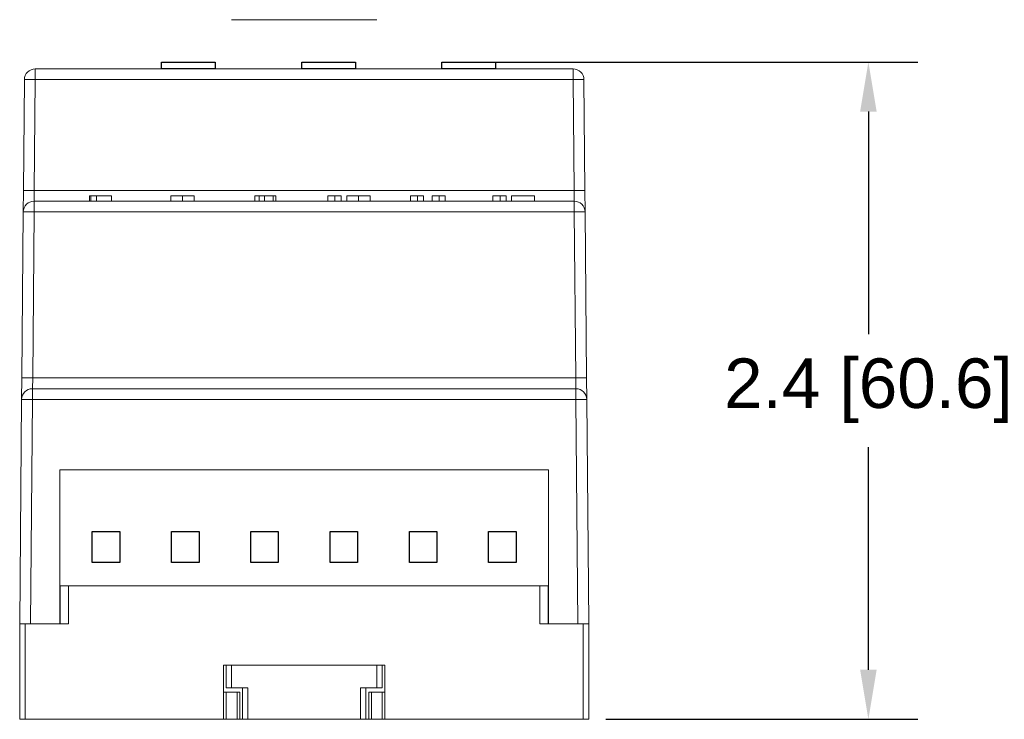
# Model space of a CAD drawing. Header units: inches. Extents: x -1.14 to 8.63, y 0.25 to 7.21.
# Tile 2 of 3: x 5.05 to 8.63, y 0.25 to 2.79. Entities that reach past the tile are written whole.
import ezdxf

# ---------------------------------------------------------------- set-up
doc = ezdxf.new("R2010")
doc.units = ezdxf.units.IN
doc.header["$MEASUREMENT"] = 0
doc.linetypes.add('HIDDEN', pattern=[0.075, 0.05, -0.025])
doc.layers.add('Enclosure Base', color=7, linetype='Continuous', plot=False)
doc.layers.add('Enclosure Cover', color=7, linetype='Continuous', plot=False)
doc.layers.add('Potentiometers', color=8, linetype='Continuous')
doc.layers.add('Terminals', color=8, linetype='Continuous')
doc.styles.get("Standard").update_dxf_attribs({"font": 'arial.ttf'})
doc.dimstyles.get("Standard").update_dxf_attribs({"dimtxt": 0.18, "dimasz": 0.18, "dimexe": 0.18, "dimexo": 0.0625, "dimgap": 0.09, "dimtad": 0, "dimtih": 1, "dimtoh": 1, "dimdec": 4, "dimzin": 0, "dimdsep": 46, "dimtxsty": 'Standard', "dimcen": 0.09, "dimadec": 0, "dimazin": 0, "dimtfac": 1, "dimtdec": 4, "dimtofl": 0, "dimtmove": 0, "dimatfit": 3, "dimfxl": 1, "dimtolj": 1, "dimtzin": 0, "dimarcsym": 0})

# ---------------------------------------------------------------- blocks, each defined once
blk = doc.blocks.new('*D4')
at = {"color": 0, "lineweight": -2}
for p, q in [((6.7426, 2.6331), (8.3119, 2.6331)), ((8.1319, 2.4531), (8.1319, 1.6448)), ((8.1319, 0.4259), (8.1319, 1.2342)), ((7.1784, 0.2459), (8.3119, 0.2459))]:
    blk.add_line(p, q, dxfattribs=at)
at = {"color": 0}
for points in [[(8.1619, 2.4531), (8.1019, 2.4531), (8.1319, 2.6331)], [(8.1019, 0.4259), (8.1619, 0.4259), (8.1319, 0.2459)]]:
    blk.add_solid(points, dxfattribs=at)
at = {"layer": 'Defpoints', "color": 0}
for p in [(6.6801, 2.6331), (7.1159, 0.2459), (8.1319, 0.2459)]:
    blk.add_point(p, dxfattribs=at)
at = {"color": 0, "insert": (8.1319, 1.4395), "char_height": 0.18, "attachment_point": 5}
blk.add_mtext('\\A1;2.4 [60.6]', dxfattribs=at)

msp = doc.modelspace()

# ---------------------------------------------------------------- linework, layer by layer
at = {"layer": 'Enclosure Base', "linetype": 'Continuous', "lineweight": 15}
for p, q in [((6.3463, 2.7869), (5.8187, 2.7869)), ((5.1966, 0.7302), (5.1966, 0.5924)), ((5.1966, 0.7302), (5.2262, 0.7302)), ((5.2262, 0.7302), (5.2262, 0.5924)), ((5.2262, 0.7302), (6.9388, 0.7302)), ((6.9388, 0.5924), (6.9388, 0.7302)), ((6.9388, 0.7302), (6.9683, 0.7302)), ((6.9683, 0.7302), (6.9683, 0.5924)), ((5.049, 0.2459), (5.049, 0.5924)), ((5.049, 0.5924), (5.0687, 0.5924)), ((5.0687, 0.5924), (5.0687, 0.2459)), ((5.2262, 0.5924), (5.0687, 0.5924)), ((7.0963, 0.5924), (6.9388, 0.5924)), ((7.0963, 0.2459), (7.0963, 0.5924)), ((7.0963, 0.5924), (7.1159, 0.5924)), ((7.1159, 0.5924), (7.1159, 0.2459)), ((5.799, 0.4428), (5.7892, 0.4428)), ((5.7892, 0.4428), (5.7892, 0.2459)), ((5.799, 0.3601), (5.799, 0.4428)), ((5.799, 0.4428), (5.8187, 0.4428)), ((5.8187, 0.4428), (5.8187, 0.3601)), ((6.3463, 0.4428), (5.8187, 0.4428)), ((6.3463, 0.3601), (6.3463, 0.4428)), ((6.3463, 0.4428), (6.3659, 0.4428)), ((6.3659, 0.4428), (6.3659, 0.3601)), ((6.3758, 0.4428), (6.3659, 0.4428)), ((6.3758, 0.4428), (6.3758, 0.2459)), ((5.8187, 0.3601), (5.799, 0.3601)), ((5.8187, 0.3601), (5.8777, 0.3601)), ((5.8581, 0.2459), (5.8581, 0.3601)), ((5.8777, 0.3601), (5.8777, 0.2459)), ((6.2872, 0.2459), (6.2872, 0.3601)), ((6.2872, 0.3601), (6.3463, 0.3601)), ((6.3069, 0.3601), (6.3069, 0.2459)), ((6.3659, 0.3601), (6.3463, 0.3601)), ((5.7892, 0.3443), (5.799, 0.3443)), ((5.799, 0.3443), (5.799, 0.2459)), ((5.8384, 0.3443), (5.799, 0.3443)), ((5.8384, 0.2459), (5.8384, 0.3443)), ((5.8384, 0.3443), (5.8482, 0.3443)), ((5.8482, 0.3443), (5.8482, 0.2459)), ((6.3167, 0.2459), (6.3167, 0.3443)), ((6.3167, 0.3443), (6.3266, 0.3443)), ((6.3266, 0.3443), (6.3266, 0.2459)), ((6.3659, 0.3443), (6.3266, 0.3443)), ((6.3659, 0.2459), (6.3659, 0.3443)), ((6.3659, 0.3443), (6.3758, 0.3443)), ((5.0687, 0.2459), (5.049, 0.2459)), ((5.0687, 0.2459), (5.7892, 0.2459)), ((5.799, 0.2459), (5.7892, 0.2459)), ((5.8384, 0.2459), (5.799, 0.2459)), ((5.8482, 0.2459), (5.8384, 0.2459)), ((5.8482, 0.2459), (5.8581, 0.2459)), ((5.8777, 0.2459), (5.8581, 0.2459)), ((6.2872, 0.2459), (5.8777, 0.2459)), ((6.3069, 0.2459), (6.2872, 0.2459)), ((6.3069, 0.2459), (6.3167, 0.2459)), ((6.3266, 0.2459), (6.3167, 0.2459)), ((6.3659, 0.2459), (6.3266, 0.2459)), ((6.3758, 0.2459), (6.3659, 0.2459)), ((6.3758, 0.2459), (7.0963, 0.2459)), ((7.1159, 0.2459), (7.0963, 0.2459))]:
    msp.add_line(p, q, dxfattribs=at)
at = {"layer": 'Enclosure Cover', "linetype": 'Continuous', "lineweight": 15}
for p, q in [((5.1056, 2.5691), (5.1056, 2.6081)), ((5.1056, 2.6081), (7.0593, 2.6081)), ((7.0593, 2.5691), (7.0593, 2.6081)), ((5.0627, 2.1668), (5.0663, 2.5691)), ((5.1056, 2.5691), (5.1021, 2.1668)), ((7.0593, 2.5691), (5.1056, 2.5691)), ((7.0628, 2.1668), (7.0593, 2.5691)), ((7.0987, 2.5691), (7.1022, 2.1668)), ((5.0627, 2.1668), (5.0621, 2.0888)), ((5.1014, 2.1278), (5.1021, 2.1668)), ((5.1021, 2.1668), (7.0628, 2.1668)), ((5.3027, 2.1475), (5.3027, 2.1278)), ((5.3078, 2.1475), (5.3027, 2.1475)), ((5.3078, 2.1475), (5.3078, 2.1278)), ((5.3277, 2.1475), (5.3078, 2.1475)), ((5.3277, 2.1475), (5.3277, 2.1278)), ((5.3828, 2.1475), (5.3277, 2.1475)), ((5.3828, 2.1475), (5.3828, 2.1278)), ((5.5979, 2.1475), (5.5979, 2.1278)), ((5.6407, 2.1475), (5.6407, 2.1278)), ((5.6828, 2.1475), (5.6828, 2.1278)), ((5.9027, 2.1475), (5.9027, 2.1278)), ((5.9186, 2.1475), (5.9186, 2.1278)), ((5.9385, 2.1475), (5.9186, 2.1475)), ((5.9385, 2.1475), (5.9385, 2.1278)), ((5.9702, 2.1475), (5.9385, 2.1475)), ((5.9702, 2.1475), (5.9702, 2.1278)), ((5.9796, 2.1475), (5.9796, 2.1278)), ((6.1682, 2.1475), (6.1682, 2.1278)), ((6.1938, 2.1475), (6.1682, 2.1475)), ((6.1938, 2.1475), (6.1938, 2.1278)), ((6.2162, 2.1475), (6.1938, 2.1475)), ((6.2162, 2.1475), (6.2162, 2.1278)), ((6.2373, 2.1475), (6.2373, 2.1278)), ((6.28, 2.1475), (6.28, 2.1278)), ((6.3222, 2.1475), (6.3222, 2.1278)), ((6.4682, 2.1475), (6.4682, 2.1278)), ((6.4938, 2.1475), (6.4682, 2.1475)), ((6.4938, 2.1475), (6.4938, 2.1278)), ((6.5162, 2.1475), (6.4938, 2.1475)), ((6.5162, 2.1475), (6.5162, 2.1278)), ((6.5469, 2.1475), (6.5469, 2.1278)), ((6.5725, 2.1475), (6.5469, 2.1475)), ((6.595, 2.1475), (6.5725, 2.1475)), ((6.5725, 2.1475), (6.5725, 2.1278)), ((6.595, 2.1475), (6.595, 2.1278)), ((6.7682, 2.1475), (6.7682, 2.1278)), ((6.7938, 2.1475), (6.7682, 2.1475)), ((6.8162, 2.1475), (6.7938, 2.1475)), ((6.7938, 2.1475), (6.7938, 2.1278)), ((6.8162, 2.1475), (6.8162, 2.1278)), ((6.8357, 2.1475), (6.8357, 2.1278)), ((6.919, 2.1475), (6.8357, 2.1475)), ((6.919, 2.1475), (6.919, 2.1278)), ((7.0635, 2.1278), (7.0628, 2.1668)), ((7.1029, 2.0888), (7.1022, 2.1668)), ((5.1014, 2.0888), (5.1014, 2.1278)), ((5.1014, 2.1278), (7.0635, 2.1278)), ((7.0635, 2.0888), (7.0635, 2.1278)), ((5.0568, 1.4857), (5.0621, 2.0888)), ((5.1014, 2.0888), (5.0962, 1.4857)), ((7.0635, 2.0888), (5.1014, 2.0888)), ((7.0688, 1.4857), (7.0635, 2.0888)), ((7.1029, 2.0888), (7.1081, 1.4857)), ((5.0568, 1.4857), (5.0561, 1.4077)), ((5.0955, 1.4467), (5.0962, 1.4857)), ((5.0962, 1.4857), (7.0688, 1.4857)), ((7.0695, 1.4467), (7.0688, 1.4857)), ((7.1088, 1.4077), (7.1081, 1.4857)), ((5.0955, 1.4077), (5.0955, 1.4467)), ((5.0955, 1.4467), (7.0695, 1.4467)), ((7.0695, 1.4077), (7.0695, 1.4467)), ((5.049, 0.5924), (5.0561, 1.4077)), ((5.0955, 1.4077), (5.0884, 0.5924)), ((7.0695, 1.4077), (5.0955, 1.4077)), ((7.0766, 0.5924), (7.0695, 1.4077)), ((7.1088, 1.4077), (7.1159, 0.5924)), ((5.1947, 1.1514), (6.9703, 1.1514)), ((5.1947, 0.5924), (5.1947, 1.1514)), ((6.9703, 1.1514), (6.9703, 0.5924)), ((5.0884, 0.5924), (5.049, 0.5924)), ((5.0884, 0.5924), (5.1947, 0.5924)), ((6.9703, 0.5924), (7.0766, 0.5924)), ((7.1159, 0.5924), (7.0766, 0.5924))]:
    msp.add_line(p, q, dxfattribs=at)
at = {"layer": 'Enclosure Cover', "linetype": 'HIDDEN', "lineweight": 0}
for p, q in [((5.1947, 1.1514), (6.9703, 1.1514)), ((5.1947, 0.5924), (5.1947, 1.1514)), ((6.9703, 1.1514), (6.9703, 0.5924)), ((5.1081, 0.5924), (5.1947, 0.5924)), ((6.9703, 0.5924), (7.0569, 0.5924))]:
    msp.add_line(p, q, dxfattribs=at)
at = {"layer": 'Enclosure Cover', "linetype": 'Continuous', "lineweight": 15}
for centre, radius, start, end in [((5.1056, 2.5688), 0.0394, 90, 179.5), ((7.0593, 2.5688), 0.0394, 0.5, 90), ((5.0859, 1.4412), 1.1281, 89.0002, 90.9998), ((7.079, 1.4412), 1.1281, 89.0002, 90.9998), ((5.0824, 1.0389), 1.1281, 89.0002, 90.9998), ((7.0825, 1.0389), 1.1281, 89.0002, 90.9998), ((5.1014, 2.0884), 0.0394, 90, 179.5), ((7.0635, 2.0884), 0.0394, 0.5, 90), ((5.0818, 0.9608), 1.1281, 89.0002, 90.9998), ((7.0832, 0.9608), 1.1281, 89.0002, 90.9998), ((5.0765, 0.3578), 1.1281, 89.0002, 90.9998), ((7.0885, 0.3578), 1.1281, 89.0002, 90.9998), ((5.0955, 1.4073), 0.0394, 90, 179.5), ((7.0695, 1.4073), 0.0394, 0.5, 90), ((5.0758, 0.2797), 1.1281, 89.0002, 90.9998), ((7.0891, 0.2797), 1.1281, 89.0002, 90.9998)]:
    msp.add_arc(centre, radius, start, end, dxfattribs=at)
for points, knots in [([(5.6407, 2.1475), (5.6346, 2.1475), (5.6224, 2.1475), (5.6074, 2.1475), (5.5992, 2.1475), (5.5983, 2.1475), (5.5979, 2.1475)], [0, 0, 0, 0, 0.280879, 0.559246, 0.779512, 1, 1, 1, 1]), ([(5.6828, 2.1475), (5.6821, 2.1475), (5.6805, 2.1475), (5.6692, 2.1475), (5.6548, 2.1475), (5.6454, 2.1475), (5.6407, 2.1475)], [0, 0, 0, 0, 0.279615, 0.558846, 0.778998, 1, 1, 1, 1]), ([(5.9171, 2.1475), (5.9149, 2.1475), (5.9091, 2.1475), (5.9038, 2.1475), (5.9031, 2.1475), (5.9027, 2.1475)], [0, 0, 0, 0, 0.231443, 0.61546, 1, 1, 1, 1]), ([(5.9796, 2.1475), (5.9788, 2.1475), (5.9772, 2.1475), (5.9724, 2.1475), (5.9702, 2.1475)], [0, 0, 0, 0, 0.558432, 1, 1, 1, 1]), ([(6.28, 2.1475), (6.2764, 2.1475), (6.269, 2.1475), (6.2587, 2.1475), (6.2503, 2.1475), (6.2424, 2.1475), (6.2378, 2.1475), (6.2374, 2.1475), (6.2373, 2.1475)], [0, 0, 0, 0, 0.125093, 0.249947, 0.37484, 0.499914, 0.749469, 1, 1, 1, 1]), ([(6.3222, 2.1475), (6.3221, 2.1475), (6.3217, 2.1475), (6.3172, 2.1475), (6.3097, 2.1475), (6.3015, 2.1475), (6.2911, 2.1475), (6.2837, 2.1475), (6.28, 2.1475)], [0, 0, 0, 0, 0.250514, 0.500214, 0.625312, 0.750134, 0.874928, 1, 1, 1, 1])]:
    msp.add_open_spline(points, degree=3, knots=knots, dxfattribs=at)
at = {"layer": 'Potentiometers'}
for points in [[(5.5646, 2.6331), (5.7596, 2.6331), (5.7596, 2.6081), (5.5646, 2.6081)], [(6.0736, 2.6331), (6.2686, 2.6331), (6.2686, 2.6081), (6.0736, 2.6081)], [(6.5826, 2.6331), (6.7776, 2.6331), (6.7776, 2.6081), (6.5826, 2.6081)]]:
    msp.add_lwpolyline(points, close=True, dxfattribs=at)
at = {"layer": 'Terminals'}
for points in [[(5.3125, 0.8152), (5.3125, 0.9277), (5.4125, 0.9277), (5.4125, 0.8152)], [(5.6005, 0.8152), (5.6005, 0.9277), (5.7005, 0.9277), (5.7005, 0.8152)], [(5.8885, 0.8152), (5.8885, 0.9277), (5.9885, 0.9277), (5.9885, 0.8152)], [(6.1765, 0.8152), (6.1765, 0.9277), (6.2765, 0.9277), (6.2765, 0.8152)], [(6.4645, 0.8152), (6.4645, 0.9277), (6.5645, 0.9277), (6.5645, 0.8152)], [(6.7525, 0.8152), (6.7525, 0.9277), (6.8525, 0.9277), (6.8525, 0.8152)]]:
    msp.add_lwpolyline(points, close=True, dxfattribs=at)

# ---------------------------------------------------------------- dimensions: what is measured, and where the dimension line sits
dim = msp.add_linear_dim(base=(8.1319, 0.2459), p1=(6.6801, 2.6331), p2=(7.1159, 0.2459), angle=90, dimstyle='Standard', override={"dimdec": 1})
dim.commit()
dim.dimension.update_dxf_attribs({"geometry": '*D4', "text_midpoint": (8.1319, 1.4395)})

doc.saveas('drawing.dxf')
